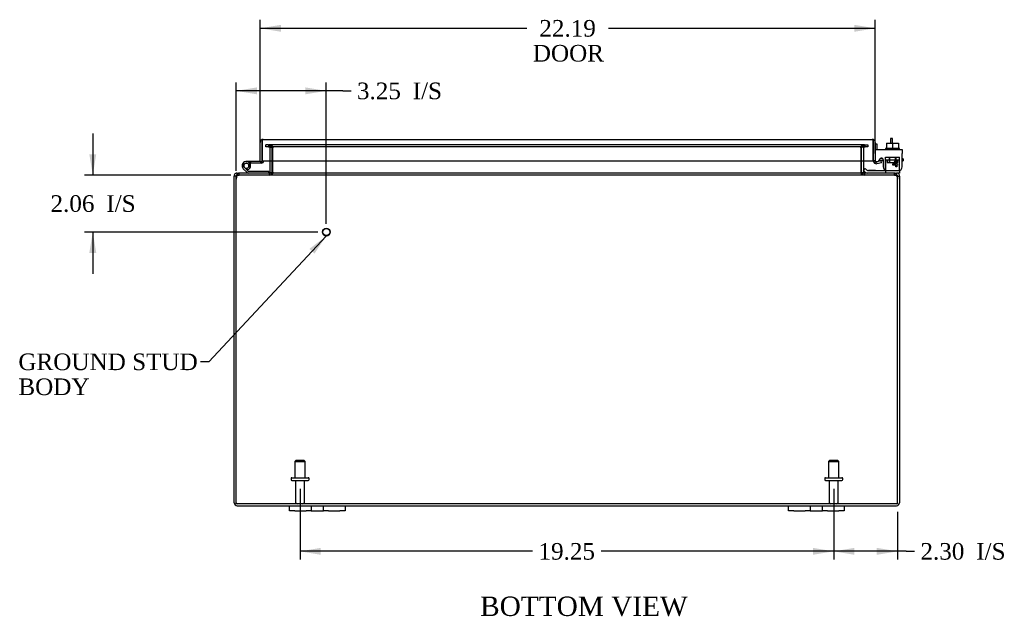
# Model space of a CAD drawing. Header units: inches. Extents: x 7 to 148, y 3 to 99.
# Tile 1 of 8: x 33 to 69, y 3 to 24. Entities that reach past the tile are written whole.
import ezdxf
from ezdxf.enums import TextEntityAlignment as Align

# ---------------------------------------------------------------- set-up
doc = ezdxf.new("R2010")
doc.units = ezdxf.units.IN
doc.header["$MEASUREMENT"] = 0
for name, color, linetype in [('COM40153-1', 7, 'CONTINUOUS'), ('COM40153-2', 7, 'CONTINUOUS'), ('COM42667', 7, 'CONTINUOUS'), ('COM42780', 7, 'CONTINUOUS'), ('COM48478', 7, 'CONTINUOUS'), ('COM48509', 7, 'CONTINUOUS'), ('COM71780-11', 7, 'CONTINUOUS'), ('DEFAULT', 7, 'CONTINUOUS'), ('FET07710', 7, 'CONTINUOUS'), ('HNG10620-20B', 7, 'CONTINUOUS'), ('HNG10620-20C', 7, 'CONTINUOUS'), ('HNG10620-20P', 7, 'CONTINUOUS'), ('SCC19011', 7, 'CONTINUOUS'), ('STD21878', 7, 'CONTINUOUS'), ('STD26094', 7, 'CONTINUOUS'), ('WAF25035', 7, 'CONTINUOUS')]:
    doc.layers.add(name, color=color, linetype=linetype)
doc.styles.add('SEACAD_TIMES_NEW_ROMAN', font='times.ttf')

# ---------------------------------------------------------------- blocks, each defined once
blk = doc.blocks.new('SEANNOT_GROUP1')
at = {"layer": 'DEFAULT', "linetype": 'Continuous'}
blk.add_hatch(color=136, dxfattribs=at).paths.add_polyline_path([(44.056, 15.881), (44.477, 16.514), (43.873, 16.051)])
at = {"layer": 'DEFAULT', "color": 136, "linetype": 'Continuous'}
blk.add_line((40.239, 11.976), (39.939, 11.976), dxfattribs=at)
blk.add_lwpolyline([(40.239, 11.976), (44.477, 16.514)], dxfattribs=at)
at = {"layer": 'DEFAULT', "color": 136, "linetype": 'Continuous', "style": 'SEACAD_TIMES_NEW_ROMAN'}
for s, p in [('GROUND STUD', (33.373, 12.276)), ('BODY', (33.373, 11.376))]:
    blk.add_text(s, height=0.6, dxfattribs=at).set_placement(p, align=Align.TOP_LEFT)
blk = doc.blocks.new('GDIMGGROUP7')
at = {"layer": 'DEFAULT', "linetype": 'Continuous'}
for points in [[(63.532, 5.015), (63.532, 5.265), (62.782, 5.14)], [(64.335, 5.015), (65.085, 5.14), (64.335, 5.265)]]:
    blk.add_hatch(color=136, dxfattribs=at).paths.add_polyline_path(points)
at = {"layer": 'DEFAULT', "color": 136, "linetype": 'Continuous'}
for p, q in [((62.782, 7.396), (62.782, 4.84)), ((65.085, 6.559), (65.085, 4.84)), ((65.4, 5.14), (62.782, 5.14)), ((65.4, 5.14), (65.7, 5.14))]:
    blk.add_line(p, q, dxfattribs=at)
at = {"layer": 'DEFAULT', "color": 136, "linetype": 'Continuous', "style": 'SEACAD_TIMES_NEW_ROMAN'}
for s, p in [('2.30', (65.91, 5.44)), ('I/S', (67.923, 5.44))]:
    blk.add_text(s, height=0.6, dxfattribs=at).set_placement(p, align=Align.TOP_LEFT)
blk = doc.blocks.new('GDIMGGROUP8')
at = {"layer": 'DEFAULT', "linetype": 'Continuous'}
for points in [[(44.282, 5.015), (44.282, 5.265), (43.532, 5.14)], [(62.032, 5.015), (62.782, 5.14), (62.032, 5.265)]]:
    blk.add_hatch(color=136, dxfattribs=at).paths.add_polyline_path(points)
at = {"layer": 'DEFAULT', "color": 136, "linetype": 'Continuous'}
for p, q in [((43.532, 7.396), (43.532, 4.84)), ((62.782, 7.396), (62.782, 4.84)), ((51.923, 5.14), (43.532, 5.14)), ((62.782, 5.14), (54.39, 5.14))]:
    blk.add_line(p, q, dxfattribs=at)
at = {"layer": 'DEFAULT', "color": 136, "linetype": 'Continuous', "style": 'SEACAD_TIMES_NEW_ROMAN'}
blk.add_text('19.25', height=0.6, dxfattribs=at).set_placement((52.133, 5.44), align=Align.TOP_LEFT)
blk = doc.blocks.new('GDIMGGROUP14')
at = {"layer": 'DEFAULT', "linetype": 'Continuous'}
for points in [[(35.932, 19.465), (36.057, 18.715), (36.182, 19.465)], [(35.932, 15.905), (36.182, 15.905), (36.057, 16.655)]]:
    blk.add_hatch(color=136, dxfattribs=at).paths.add_polyline_path(points)
at = {"layer": 'DEFAULT', "color": 136, "linetype": 'Continuous'}
for p, q in [((36.057, 20.215), (36.057, 18.715)), ((41.034, 18.715), (35.757, 18.715)), ((44.179, 16.655), (35.757, 16.655)), ((36.057, 16.655), (36.057, 15.155))]:
    blk.add_line(p, q, dxfattribs=at)
at = {"layer": 'DEFAULT', "color": 136, "linetype": 'Continuous', "style": 'SEACAD_TIMES_NEW_ROMAN'}
for s, p in [('2.06', (34.532, 17.985)), ('I/S', (36.545, 17.985))]:
    blk.add_text(s, height=0.6, dxfattribs=at).set_placement(p, align=Align.TOP_LEFT)
blk = doc.blocks.new('GDIMGGROUP15')
at = {"layer": 'DEFAULT', "linetype": 'Continuous'}
for points in [[(41.979, 21.875), (41.229, 21.75), (41.979, 21.625)], [(43.729, 21.875), (43.729, 21.625), (44.479, 21.75)]]:
    blk.add_hatch(color=136, dxfattribs=at).paths.add_polyline_path(points)
at = {"layer": 'DEFAULT', "color": 136, "linetype": 'Continuous'}
for p, q in [((41.229, 18.861), (41.229, 22.05)), ((44.479, 16.955), (44.479, 22.05)), ((45.075, 21.75), (41.229, 21.75)), ((45.075, 21.75), (45.375, 21.75))]:
    blk.add_line(p, q, dxfattribs=at)
at = {"layer": 'DEFAULT', "color": 136, "linetype": 'Continuous', "style": 'SEACAD_TIMES_NEW_ROMAN'}
for s, p in [('3.25', (45.585, 22.05)), ('I/S', (47.597, 22.05))]:
    blk.add_text(s, height=0.6, dxfattribs=at).set_placement(p, align=Align.TOP_LEFT)
blk = doc.blocks.new('GDIMGGROUP20')
at = {"layer": 'DEFAULT', "linetype": 'Continuous'}
for points in [[(42.844, 24.132), (42.094, 24.007), (42.844, 23.882)], [(63.532, 24.132), (63.532, 23.882), (64.282, 24.007)]]:
    blk.add_hatch(color=136, dxfattribs=at).paths.add_polyline_path(points)
at = {"layer": 'DEFAULT', "color": 136, "linetype": 'Continuous'}
for p, q in [((42.094, 19.502), (42.094, 24.307)), ((64.282, 19.53), (64.282, 24.307)), ((42.094, 24.007), (51.719, 24.007)), ((54.656, 24.007), (64.282, 24.007))]:
    blk.add_line(p, q, dxfattribs=at)
at = {"layer": 'DEFAULT', "color": 136, "linetype": 'Continuous', "style": 'SEACAD_TIMES_NEW_ROMAN'}
for s, p in [('22.19', (52.164, 24.307)), ('DOOR', (51.929, 23.407))]:
    blk.add_text(s, height=0.6, dxfattribs=at).set_placement(p, align=Align.TOP_LEFT)

msp = doc.modelspace()

# ---------------------------------------------------------------- linework, layer by layer
at = {"layer": 'COM40153-1', "color": 7}
for p, q in [((64.835, 20.037), (64.835, 19.858)), ((64.907, 20.037), (64.835, 20.037)), ((64.907, 19.858), (64.907, 20.037))]:
    msp.add_line(p, q, dxfattribs=at)
at = {"layer": 'COM40153-2', "color": 7}
for p, q in [((64.354, 19.824), (64.282, 19.824)), ((64.354, 19.632), (64.354, 19.824)), ((64.566, 19.224), (64.408, 19.224)), ((64.558, 19.296), (64.454, 19.296)), ((65.282, 19.296), (65.252, 19.296)), ((65.252, 19.224), (65.282, 19.224)), ((65.282, 19.296), (65.282, 19.224))]:
    msp.add_line(p, q, dxfattribs=at)
msp.add_arc((64.39, 19.332), 0.108, 180, 186.8545, dxfattribs=at)
at = {"layer": 'COM42667', "color": 7}
for p, q in [((64.282, 19.632), (65.252, 19.632)), ((64.282, 19.489), (64.282, 19.632)), ((65.252, 19.632), (65.252, 19.489)), ((64.282, 19.489), (64.282, 19.234)), ((64.397, 19.207), (64.456, 19.299)), ((64.566, 19.266), (64.566, 19.007)), ((64.916, 19.095), (65.031, 19.257)), ((65.025, 19.208), (64.946, 19.095)), ((65.025, 19.095), (65.025, 19.208)), ((65.031, 19.257), (65.055, 19.257)), ((65.055, 19.257), (65.055, 19.095)), ((65.252, 19.007), (65.252, 19.489)), ((64.916, 19.067), (64.916, 19.095)), ((65.025, 19.067), (64.916, 19.067)), ((64.946, 19.095), (65.025, 19.095)), ((65.025, 19.007), (65.025, 19.067)), ((65.055, 19.007), (65.025, 19.007)), ((65.055, 19.095), (65.089, 19.095)), ((65.089, 19.067), (65.055, 19.067)), ((65.055, 19.067), (65.055, 19.007)), ((65.089, 19.095), (65.089, 19.067))]:
    msp.add_line(p, q, dxfattribs=at)
for centre, radius, start, end in [((64.342, 19.234), 0.06, 180, 202.199), ((64.506, 19.266), 0.06, 0, 147.1545), ((64.691, 19.007), 0.125, 180, 270), ((65.127, 19.007), 0.125, 270, 0)]:
    msp.add_arc(centre, radius, start, end, dxfattribs=at)
at = {"layer": 'COM42780', "color": 7}
for p, q in [((64.653, 19.359), (65.153, 19.359)), ((64.653, 19.272), (64.653, 19.359)), ((64.653, 19.218), (64.653, 19.272)), ((64.653, 19.272), (64.653, 18.802)), ((64.653, 19.264), (65.153, 19.264)), ((64.708, 19.264), (64.708, 19.169)), ((64.778, 19.359), (64.778, 19.169)), ((64.797, 19.359), (64.797, 19.169)), ((65.01, 19.169), (65.01, 19.359)), ((65.028, 19.359), (65.028, 19.169)), ((65.098, 19.169), (65.098, 19.264)), ((65.153, 19.218), (65.153, 19.359)), ((65.153, 18.929), (65.153, 19.218)), ((63.854, 18.879), (63.921, 18.946)), ((63.854, 18.879), (63.904, 18.829)), ((63.921, 18.946), (63.971, 18.896)), ((64.005, 18.882), (64.903, 18.882)), ((64.039, 18.881), (64.039, 18.882)), ((64.098, 18.881), (64.039, 18.881)), ((64.098, 18.881), (64.098, 18.882)), ((64.127, 18.881), (64.098, 18.881)), ((64.127, 18.881), (64.127, 18.882)), ((64.289, 18.881), (64.127, 18.881)), ((64.239, 18.881), (64.239, 18.882)), ((64.289, 18.881), (64.289, 18.882)), ((64.708, 19.169), (65.098, 19.169)), ((64.903, 18.882), (65.153, 18.882)), ((65.153, 18.885), (65.153, 18.929)), ((65.153, 18.882), (65.153, 18.885)), ((65.153, 18.882), (65.153, 18.787)), ((65.153, 18.787), (65.049, 18.787))]:
    msp.add_line(p, q, dxfattribs=at)
for radius in [0.143, 0.048]:
    msp.add_arc((64.005, 18.93), radius, 225, 270, dxfattribs=at)
msp.add_ellipse((64.403, 19.887), major_axis=(0, -14.322), ratio=0.017455, start_param=1.503851, end_param=1.524085, dxfattribs=at)
for points, knots in [([(64.645, 18.882), (64.646, 18.882), (64.648, 18.883), (64.649, 18.886), (64.65, 18.887), (64.65, 18.889)], [0, 0, 0, 0, 0.25, 0.25, 0.3597521, 0.3597521, 0.3597521, 0.3597521]), ([(64.65, 18.889), (64.65, 18.889), (64.65, 18.889), (64.651, 18.891), (64.651, 18.893), (64.652, 18.9), (64.652, 18.905), (64.653, 18.916), (64.653, 18.923), (64.653, 18.929)], [0.3597521, 0.3597521, 0.3597521, 0.3597521, 0.375, 0.375, 0.5, 0.5, 0.75, 0.75, 1, 1, 1, 1]), ([(64.653, 18.802), (64.653, 18.797), (64.653, 18.793), (64.65, 18.788), (64.648, 18.787), (64.645, 18.787)], [0, 0, 0, 0, 0.5, 0.5, 1, 1, 1, 1])]:
    msp.add_open_spline(points, degree=3, knots=knots, dxfattribs=at)
at = {"layer": 'COM48478', "color": 7}
for p, q in [((42.302, 19.728), (42.302, 19.8)), ((42.372, 19.8), (42.302, 19.8)), ((42.372, 19.728), (42.302, 19.728)), ((42.396, 19.8), (42.372, 19.8)), ((42.396, 19.728), (42.372, 19.728)), ((42.424, 19.728), (42.424, 19.8)), ((42.457, 19.704), (42.525, 19.728)), ((42.46, 19.23), (42.46, 19.692)), ((42.532, 19.23), (42.532, 19.692)), ((63.782, 19.23), (63.782, 19.692)), ((63.856, 19.704), (63.788, 19.728)), ((63.854, 19.692), (63.854, 19.23)), ((63.89, 19.728), (63.89, 19.8)), ((63.917, 19.8), (63.941, 19.8)), ((63.941, 19.728), (63.917, 19.728)), ((63.941, 19.8), (64.012, 19.8)), ((64.012, 19.728), (63.941, 19.728)), ((64.012, 19.8), (64.012, 19.728)), ((42.46, 18.823), (42.46, 19.23)), ((42.532, 18.823), (42.532, 19.23)), ((63.782, 18.823), (63.782, 19.23)), ((63.854, 19.23), (63.854, 18.823)), ((41.157, 18.561), (41.157, 18.679)), ((41.229, 18.679), (41.157, 18.679)), ((41.157, 6.895), (41.157, 18.561)), ((41.229, 18.561), (41.229, 18.679)), ((41.245, 18.709), (41.265, 18.715)), ((41.265, 18.715), (41.265, 18.787)), ((41.265, 18.787), (41.334, 18.787)), ((41.265, 18.715), (41.334, 18.715)), ((42.424, 18.787), (42.424, 18.715)), ((42.458, 18.813), (42.52, 18.795)), ((42.52, 18.795), (42.527, 18.793)), ((63.793, 18.795), (63.786, 18.793)), ((63.855, 18.813), (63.793, 18.795)), ((63.89, 18.787), (63.89, 18.715)), ((64.979, 18.787), (65.049, 18.787)), ((65.049, 18.715), (64.979, 18.715)), ((65.049, 18.715), (65.049, 18.787)), ((65.068, 18.709), (65.049, 18.715)), ((65.085, 18.679), (65.085, 18.561)), ((65.085, 18.679), (65.157, 18.679)), ((65.157, 18.679), (65.157, 18.561)), ((65.157, 18.561), (65.157, 6.895)), ((41.265, 6.787), (43.157, 6.787)), ((45.157, 6.787), (61.157, 6.787)), ((63.157, 6.787), (65.049, 6.787))]:
    msp.add_line(p, q, dxfattribs=at)
for centre, radius, start, end in [((42.424, 19.692), 0.108, 19.7821, 90), ((42.424, 19.692), 0.036, 19.7822, 89.9999), ((42.424, 19.692), 0.036, 0, 19.7821), ((42.424, 19.692), 0.108, 0, 19.7821), ((63.89, 19.692), 0.108, 160.2179, 180), ((63.89, 19.692), 0.108, 90, 160.2179), ((63.89, 19.692), 0.036, 160.2179, 180), ((63.89, 19.692), 0.036, 90.0001, 160.2178), ((41.265, 18.679), 0.108, 122.6431, 180), ((41.265, 18.678), 0.109, 90.0913, 122.5518), ((41.265, 18.679), 0.036, 122.6431, 180), ((42.424, 18.823), 0.036, 270.0001, 343.7794), ((42.424, 18.823), 0.108, 270, 343.7795), ((42.424, 18.823), 0.036, 343.7795, 360), ((42.424, 18.823), 0.108, 343.7795, 360), ((63.89, 18.823), 0.108, 180, 196.2205), ((63.89, 18.823), 0.108, 196.2205, 270), ((63.89, 18.823), 0.036, 180, 196.2205), ((63.89, 18.823), 0.036, 196.2206, 269.9999), ((65.049, 18.679), 0.108, 57.3569, 90), ((65.049, 18.679), 0.036, 0, 57.3569), ((65.049, 18.679), 0.108, 0, 57.3569), ((41.265, 6.895), 0.108, 180, 270), ((41.265, 6.895), 0.036, 180, 270), ((65.049, 6.895), 0.108, 270, 0), ((65.049, 6.895), 0.036, 270, 0)]:
    msp.add_arc(centre, radius, start, end, dxfattribs=at)
at = {"layer": 'COM48509', "color": 7}
for p, q in [((42.396, 19.8), (42.436, 19.8)), ((42.396, 19.8), (42.396, 19.728)), ((42.396, 19.728), (42.436, 19.728)), ((63.877, 19.8), (42.436, 19.8)), ((63.877, 19.728), (42.436, 19.728)), ((42.472, 19.728), (42.472, 19.8)), ((42.556, 19.704), (42.556, 19.728)), ((42.556, 19.704), (42.556, 19.692)), ((42.556, 19.23), (42.556, 19.692)), ((63.757, 19.704), (63.757, 19.728)), ((63.757, 19.692), (63.757, 19.704)), ((63.757, 19.692), (63.757, 19.23)), ((63.841, 19.728), (63.841, 19.8)), ((63.877, 19.8), (63.917, 19.8)), ((63.877, 19.728), (63.917, 19.728)), ((63.917, 19.728), (63.917, 19.8)), ((42.556, 18.823), (42.556, 19.23)), ((63.757, 19.23), (63.757, 18.823)), ((41.229, 6.859), (41.229, 18.561)), ((41.301, 18.709), (41.334, 18.715)), ((64.979, 18.787), (41.334, 18.787)), ((41.334, 18.715), (41.334, 18.787)), ((64.979, 18.715), (41.334, 18.715)), ((42.482, 18.787), (42.482, 18.715)), ((42.556, 18.823), (42.556, 18.813)), ((42.556, 18.813), (42.556, 18.793)), ((63.757, 18.813), (63.757, 18.823)), ((63.757, 18.813), (63.757, 18.793)), ((63.831, 18.787), (63.831, 18.715)), ((64.979, 18.715), (64.979, 18.787)), ((64.979, 18.715), (65.012, 18.709)), ((65.085, 6.859), (65.085, 18.561)), ((65.085, 6.859), (41.229, 6.859))]:
    msp.add_line(p, q, dxfattribs=at)
for centre, radius, start, end in [((42.464, 19.538), 0.19, 60.8912, 87.6822), ((42.464, 19.538), 0.19, 60.8912, 87.6822), ((63.849, 19.538), 0.19, 92.3178, 119.1088), ((41.479, 18.561), 0.25, 151.8454, 180), ((41.472, 18.634), 0.219, 141.4717, 168.0655), ((41.333, 18.618), 0.0964, 109.4824, 141.066), ((41.337, 18.74), 0.0474, 94.5956, 140.4649), ((42.474, 18.93), 0.144, 273.4883, 305.1665), ((63.839, 18.93), 0.144, 234.8335, 266.5117), ((64.976, 18.74), 0.0474, 39.5351, 85.4044), ((64.841, 18.634), 0.219, 11.9345, 38.5283), ((64.98, 18.618), 0.0962, 38.8912, 70.5605), ((64.835, 18.561), 0.25, 0, 28.1546)]:
    msp.add_arc(centre, radius, start, end, dxfattribs=at)
for points in [[(42.472, 19.8), (42.479, 19.8), (42.486, 19.798), (42.5, 19.791), (42.507, 19.786), (42.521, 19.774), (42.528, 19.766), (42.542, 19.749), (42.549, 19.739), (42.556, 19.728)], [(63.757, 19.728), (63.764, 19.739), (63.771, 19.749), (63.785, 19.766), (63.792, 19.774), (63.806, 19.786), (63.813, 19.791), (63.827, 19.798), (63.834, 19.8), (63.841, 19.8)], [(42.556, 18.793), (42.55, 18.781), (42.544, 18.771), (42.532, 18.752), (42.526, 18.743), (42.513, 18.729), (42.507, 18.724), (42.495, 18.717), (42.489, 18.715), (42.482, 18.715)], [(42.482, 18.715), (42.489, 18.715), (42.495, 18.717), (42.507, 18.724), (42.513, 18.729), (42.526, 18.743), (42.532, 18.752), (42.544, 18.771), (42.55, 18.781), (42.556, 18.793)], [(63.831, 18.715), (63.824, 18.715), (63.818, 18.717), (63.806, 18.724), (63.8, 18.729), (63.788, 18.743), (63.781, 18.752), (63.769, 18.771), (63.763, 18.781), (63.757, 18.793)]]:
    msp.add_open_spline(points, degree=3, knots=[0, 0, 0, 0, 0.25, 0.25, 0.5, 0.5, 0.75, 0.75, 1, 1, 1, 1], dxfattribs=at)
at = {"layer": 'COM71780-11', "color": 7}
for p, q in [((42.094, 19.202), (42.094, 19.889)), ((42.166, 19.991), (42.166, 19.889)), ((42.166, 19.889), (42.166, 19.991)), ((42.166, 19.202), (42.166, 19.889)), ((42.166, 19.889), (42.166, 19.23)), ((42.202, 19.997), (64.174, 19.997)), ((64.209, 19.889), (64.209, 19.991)), ((64.209, 19.23), (64.209, 19.889)), ((64.21, 19.991), (64.21, 19.889)), ((64.21, 19.889), (64.21, 19.23)), ((64.282, 19.889), (64.282, 19.23)), ((42.094, 19.202), (42.166, 19.202)), ((42.166, 19.23), (64.209, 19.23)), ((64.282, 19.23), (64.21, 19.23)), ((64.294, 19.202), (64.248, 19.147)), ((64.494, 19.224), (64.324, 19.194)), ((64.324, 19.194), (64.336, 19.123)), ((64.506, 19.153), (64.494, 19.224)), ((64.506, 19.153), (64.336, 19.123))]:
    msp.add_line(p, q, dxfattribs=at)
for centre, radius, start, end in [((42.202, 19.889), 0.108, 109.4712, 180), ((42.202, 19.889), 0.108, 90, 109.4712), ((64.174, 19.889), 0.108, 70.5288, 90), ((64.174, 19.889), 0.108, 0, 70.5288), ((64.318, 19.23), 0.108, 180, 230), ((64.318, 19.23), 0.036, 180, 230), ((64.318, 19.23), 0.036, 230, 280), ((64.318, 19.23), 0.108, 230.0001, 279.9999)]:
    msp.add_arc(centre, radius, start, end, dxfattribs=at)
for centre, start_param, end_param in [((42.202, 19.889), 3.141593, 3.48143), ((64.174, 19.889), 2.801756, 3.141593)]:
    msp.add_ellipse(centre, major_axis=(0, -0.108), ratio=0.997813, start_param=start_param, end_param=end_param, dxfattribs=at)
at = {"layer": 'FET07710', "color": 7}
for p, q in [((43.157, 6.6), (43.157, 6.787)), ((43.157, 6.787), (43.344, 6.787)), ((43.344, 6.787), (43.751, 6.787)), ((43.751, 6.787), (43.938, 6.787)), ((43.938, 6.787), (44.156, 6.787)), ((43.938, 6.787), (43.938, 6.6)), ((44.156, 6.787), (44.157, 6.787)), ((44.157, 6.787), (44.375, 6.787)), ((44.375, 6.6), (44.375, 6.787)), ((44.375, 6.787), (44.562, 6.787)), ((44.562, 6.787), (44.969, 6.787)), ((44.969, 6.787), (45.157, 6.787)), ((45.157, 6.787), (45.157, 6.6)), ((61.157, 6.6), (61.157, 6.787)), ((61.157, 6.787), (61.344, 6.787)), ((61.344, 6.787), (61.751, 6.787)), ((61.751, 6.787), (61.938, 6.787)), ((61.938, 6.787), (62.156, 6.787)), ((61.938, 6.787), (61.938, 6.6)), ((62.156, 6.787), (62.157, 6.787)), ((62.157, 6.787), (62.375, 6.787)), ((62.375, 6.6), (62.375, 6.787)), ((62.375, 6.787), (62.562, 6.787)), ((62.562, 6.787), (62.969, 6.787)), ((62.969, 6.787), (63.157, 6.787)), ((63.157, 6.787), (63.157, 6.6)), ((43.344, 6.6), (43.157, 6.6)), ((43.344, 6.6), (43.751, 6.6)), ((43.938, 6.6), (43.751, 6.6)), ((43.938, 6.6), (44.156, 6.6)), ((44.156, 6.6), (44.157, 6.6)), ((44.157, 6.6), (44.375, 6.6)), ((44.562, 6.6), (44.375, 6.6)), ((44.562, 6.6), (44.969, 6.6)), ((45.157, 6.6), (44.969, 6.6)), ((61.344, 6.6), (61.157, 6.6)), ((61.344, 6.6), (61.751, 6.6)), ((61.938, 6.6), (61.751, 6.6)), ((61.938, 6.6), (62.156, 6.6)), ((62.156, 6.6), (62.157, 6.6)), ((62.157, 6.6), (62.375, 6.6)), ((62.562, 6.6), (62.375, 6.6)), ((62.562, 6.6), (62.969, 6.6)), ((63.157, 6.6), (62.969, 6.6))]:
    msp.add_line(p, q, dxfattribs=at)
at = {"layer": 'HNG10620-20B', "color": 7}
for p, q in [((41.613, 18.813), (41.487, 18.939)), ((41.656, 18.855), (41.529, 18.982)), ((41.641, 18.901), (41.623, 18.958)), ((42.412, 18.847), (41.676, 18.847)), ((42.412, 18.787), (42.412, 18.847))]:
    msp.add_line(p, q, dxfattribs=at)
for centre, radius, start, end in [((41.596, 19.048), 0.154, 287.1819, 225), ((41.596, 19.048), 0.0938, 287.1819, 225), ((41.676, 18.876), 0.029, 225, 270), ((41.676, 18.876), 0.089, 225, 270)]:
    msp.add_arc(centre, radius, start, end, dxfattribs=at)
at = {"layer": 'HNG10620-20C', "color": 7}
for p, q in [((42.166, 19.682), (42.166, 19.682)), ((41.749, 19.202), (41.596, 19.202)), ((42.094, 19.202), (41.749, 19.202)), ((41.749, 19.202), (41.749, 19.142)), ((41.749, 19.142), (41.717, 19.142)), ((42.137, 19.142), (41.749, 19.142))]:
    msp.add_line(p, q, dxfattribs=at)
for centre, radius, start, end in [((42.137, 19.231), 0.089, 270, 0), ((41.596, 19.048), 0.154, 277.4281, 287.1819)]:
    msp.add_arc(centre, radius, start, end, dxfattribs=at)
at = {"layer": 'HNG10620-20P', "color": 7}
msp.add_circle((41.596, 19.048), 0.0938, dxfattribs=at)
at = {"layer": 'SCC19011', "color": 7}
for p, q in [((64.688, 19.858), (64.688, 19.677)), ((64.688, 19.858), (64.903, 19.858)), ((64.903, 19.858), (64.903, 19.677)), ((64.903, 19.858), (65.118, 19.858)), ((65.118, 19.858), (65.118, 19.677))]:
    msp.add_line(p, q, dxfattribs=at)
at = {"layer": 'STD21878', "color": 7}
for radius in [0.141, 0.125]:
    msp.add_circle((44.479, 16.655), radius, dxfattribs=at)
at = {"layer": 'STD26094', "color": 7}
for p, q in [((43.382, 8.421), (43.344, 8.383)), ((43.344, 8.383), (43.719, 8.383)), ((43.344, 8.383), (43.344, 7.796)), ((43.682, 8.421), (43.382, 8.421)), ((43.719, 8.383), (43.682, 8.421)), ((43.719, 7.796), (43.719, 8.383)), ((62.632, 8.421), (62.594, 8.383)), ((62.594, 8.383), (62.969, 8.383)), ((62.594, 8.383), (62.594, 7.796)), ((62.932, 8.421), (62.632, 8.421)), ((62.969, 8.383), (62.932, 8.421)), ((62.969, 7.796), (62.969, 8.383)), ((43.207, 7.766), (43.207, 7.726)), ((43.237, 7.796), (43.827, 7.796)), ((43.237, 7.696), (43.827, 7.696)), ((43.367, 7.696), (43.367, 6.919)), ((43.697, 6.919), (43.697, 7.696)), ((43.857, 7.726), (43.857, 7.766)), ((62.457, 7.766), (62.457, 7.726)), ((62.487, 7.796), (63.077, 7.796)), ((62.487, 7.696), (63.077, 7.696)), ((62.617, 7.696), (62.617, 6.919)), ((62.947, 6.919), (62.947, 7.696)), ((63.107, 7.726), (63.107, 7.766))]:
    msp.add_line(p, q, dxfattribs=at)
for centre, radius, start, end in [((43.237, 7.766), 0.03, 90, 180), ((43.237, 7.726), 0.03, 180, 270), ((43.827, 7.766), 0.03, 0, 90), ((43.827, 7.726), 0.03, 270, 0), ((62.487, 7.766), 0.03, 90, 180), ((62.487, 7.726), 0.03, 180, 270), ((63.077, 7.766), 0.03, 0, 90), ((63.077, 7.726), 0.03, 270, 0), ((43.427, 6.919), 0.06, 180, 270), ((43.637, 6.919), 0.06, 270, 0), ((62.677, 6.919), 0.06, 180, 270), ((62.887, 6.919), 0.06, 270, 0)]:
    msp.add_arc(centre, radius, start, end, dxfattribs=at)
at = {"layer": 'WAF25035', "color": 7}
for p, q in [((65.153, 19.677), (64.653, 19.677)), ((64.653, 19.677), (64.653, 19.632)), ((65.153, 19.632), (65.153, 19.677))]:
    msp.add_line(p, q, dxfattribs=at)

# ---------------------------------------------------------------- block references
at = {"layer": 'DEFAULT', "color": 7}
for name in ['GDIMGGROUP20', 'GDIMGGROUP15', 'GDIMGGROUP14', 'SEANNOT_GROUP1', 'GDIMGGROUP8', 'GDIMGGROUP7']:
    msp.add_blockref(name, (0, 0), dxfattribs=at)

# ---------------------------------------------------------------- texts
at = {"layer": 'DEFAULT', "color": 7, "style": 'SEACAD_TIMES_NEW_ROMAN'}
msp.add_text('BOTTOM VIEW', height=0.7, dxfattribs=at).set_placement((50.028, 3.508), align=Align.TOP_LEFT)

doc.saveas('drawing.dxf')
